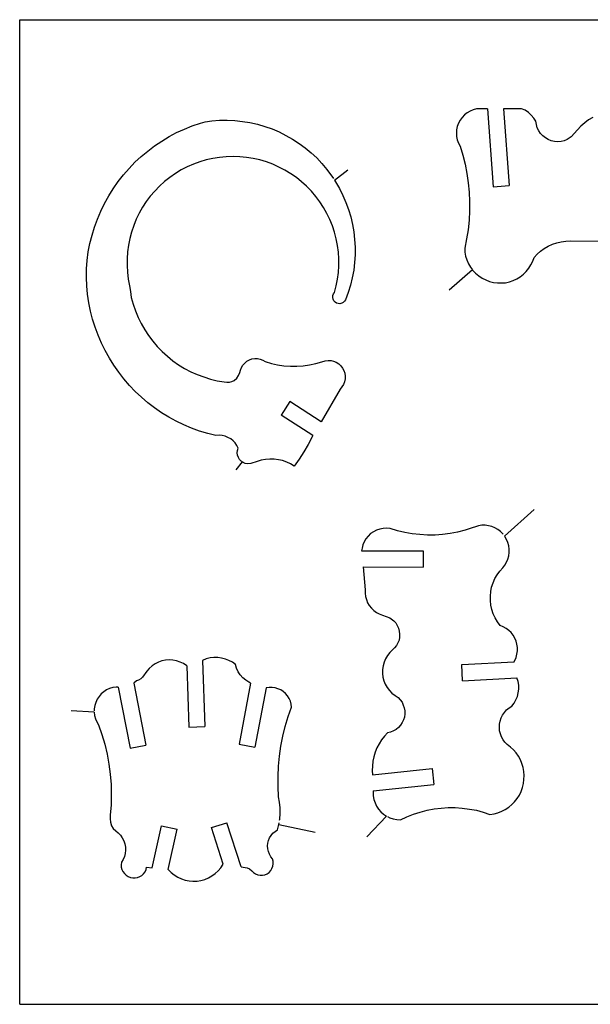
# Model space of a CAD drawing. Extents: x 265 to 565, y 405 to 650.
# Tile 1 of 3: x 265 to 407, y 405 to 650. Entities that reach past the tile are written whole.
import ezdxf

# ---------------------------------------------------------------- set-up
doc = ezdxf.new("R2010")
doc.units = 0
doc.linetypes.add('AUSGEZOGEN', pattern=[0])
doc.layers.add('01_DREHEN', color=7, linetype='AUSGEZOGEN')
doc.layers.add('02_MITTEL', color=2, linetype='AUSGEZOGEN')

msp = doc.modelspace()

# ---------------------------------------------------------------- linework, layer by layer
at = {"layer": '01_DREHEN'}
for p, q in [((377.853627, 627.326913), (377.055417, 627.013443)), ((378.675897, 627.538443), (377.853627, 627.326913)), ((381.362805, 627.553186), (378.675897, 627.538443)), ((381.362805, 627.553186), (382.805226, 608.1703)), ((389.888577, 627.599973), (385.37223, 627.575173)), ((385.37223, 627.575173), (386.794196, 608.467147)), ((390.772527, 627.200883), (389.888577, 627.599973)), ((391.592067, 626.675883), (390.772527, 627.200883)), ((314.639253, 624.727474), (316.539913, 624.758651)), ((316.539913, 624.758651), (318.451349, 624.661495)), ((374.551017, 624.760713), (374.151807, 624.024183)), ((375.057117, 625.454493), (374.551017, 624.760713)), ((375.646497, 626.065143), (375.057117, 625.454493)), ((376.318887, 626.590143), (375.646497, 626.065143)), ((377.055417, 627.013443), (376.318887, 626.590143)), ((392.307357, 626.022363), (391.592067, 626.675883)), ((392.939487, 625.288443), (392.307357, 626.022363)), ((393.464487, 624.466023), (392.939487, 625.288443)), ((406.592187, 624.824973), (405.601257, 624.067053)), ((407.642307, 625.454493), (406.592187, 624.824973)), ((303.940007, 621.646843), (305.876807, 622.546269)), ((305.876807, 622.546269), (307.845933, 623.343856)), ((307.845933, 623.343856), (309.86793, 624.02045)), ((309.86793, 624.02045), (311.084418, 624.338259)), ((311.084418, 624.338259), (312.729861, 624.571661)), ((312.729861, 624.571661), (314.639253, 624.727474)), ((318.451349, 624.661495), (320.355176, 624.455836)), ((320.355176, 624.455836), (322.229746, 624.144788)), ((322.229746, 624.144788), (324.091328, 623.724767)), ((324.091328, 623.724767), (325.923795, 623.196538)), ((325.923795, 623.196538), (327.72455, 622.56013)), ((327.72455, 622.56013), (329.470049, 621.831641)), ((373.688337, 622.384923), (373.648197, 621.543753)), ((373.878627, 623.204493), (373.688337, 622.384923)), ((374.151807, 624.024183), (373.878627, 623.204493)), ((393.569007, 623.646483), (393.464487, 624.466023)), ((393.801927, 622.867053), (393.569007, 623.646483)), ((394.158267, 622.133013), (393.801927, 622.867053)), ((403.835967, 622.320573), (402.215517, 620.595453)), ((404.677167, 623.226003), (403.835967, 622.320573)), ((405.601257, 624.067053), (404.677167, 623.226003)), ((300.245389, 619.549209), (302.056532, 620.648129)), ((302.056532, 620.648129), (303.940007, 621.646843)), ((329.470049, 621.831641), (331.188658, 620.973881)), ((331.188658, 620.973881), (332.830682, 620.024652)), ((332.830682, 620.024652), (334.441798, 618.985879)), ((373.648197, 621.543753), (373.688337, 620.681193)), ((373.688337, 620.681193), (373.857117, 619.858923)), ((373.857117, 619.858923), (374.151807, 619.060713)), ((394.621737, 621.458133), (394.158267, 622.133013)), ((395.167977, 620.847363), (394.621737, 621.458133)), ((395.800227, 620.343753), (395.167977, 620.847363)), ((396.515397, 619.923153), (395.800227, 620.343753)), ((397.270827, 619.628583), (396.515397, 619.923153)), ((401.269917, 619.944663), (400.511877, 619.650093)), ((402.215517, 620.595453), (401.269917, 619.944663)), ((296.781357, 617.074377), (298.466438, 618.348588)), ((298.466438, 618.348588), (300.245389, 619.549209)), ((334.441798, 618.985879), (335.976108, 617.855735)), ((335.976108, 617.855735), (337.434171, 616.655786)), ((374.151807, 619.060713), (374.572407, 618.302583)), ((374.572407, 618.302583), (375.247407, 616.074063)), ((398.071737, 619.438323), (397.270827, 619.628583)), ((398.891307, 619.398153), (398.071737, 619.438323)), ((399.710847, 619.459803), (398.891307, 619.398153)), ((400.511877, 619.650093), (399.710847, 619.459803)), ((293.583762, 614.266168), (295.145142, 615.718782)), ((295.145142, 615.718782), (296.781357, 617.074377)), ((312.981784, 615.2502), (311.330626, 614.865512)), ((314.648591, 615.485827), (312.981784, 615.2502)), ((316.324352, 615.660403), (314.648591, 615.485827)), ((318.010474, 615.709467), (316.324352, 615.660403)), ((319.707533, 615.654705), (318.010474, 615.709467)), ((321.396906, 615.491313), (319.707533, 615.654705)), ((323.051743, 615.219357), (321.396906, 615.491313)), ((324.69896, 614.841613), (323.051743, 615.219357)), ((337.434171, 616.655786), (338.83937, 615.342529)), ((338.83937, 615.342529), (340.147362, 613.954507)), ((375.247407, 616.074063), (375.815277, 613.802583)), ((290.694896, 611.12947), (292.092307, 612.734725)), ((292.092307, 612.734725), (293.583762, 614.266168)), ((306.583723, 613.124111), (305.077768, 612.353179)), ((308.119807, 613.811977), (306.583723, 613.124111)), ((309.706764, 614.400057), (308.119807, 613.811977)), ((311.330626, 614.865512), (309.706764, 614.400057)), ((326.31438, 614.35535), (324.69896, 614.841613)), ((327.898497, 613.779863), (326.31438, 614.35535)), ((329.451013, 613.095998), (327.898497, 613.779863)), ((330.948413, 612.320157), (329.451013, 613.095998)), ((340.147362, 613.954507), (341.379146, 612.496593)), ((375.815277, 613.802583), (376.276017, 611.506983)), ((289.391395, 609.450539), (290.694896, 611.12947)), ((302.244968, 610.514779), (300.937437, 609.468355)), ((303.644101, 611.484784), (302.244968, 610.514779)), ((305.077768, 612.353179), (303.644101, 611.484784)), ((332.392686, 611.433817), (330.948413, 612.320157)), ((333.784655, 610.480044), (332.392686, 611.433817)), ((335.097607, 609.431805), (333.784655, 610.480044)), ((341.379146, 612.496593), (343.060132, 610.250496)), ((343.295571, 609.848672), (346.590187, 612.366224)), ((376.276017, 611.506983), (376.613457, 609.173943)), ((287.029804, 605.905537), (288.176509, 607.694605)), ((288.176509, 607.694605), (289.391395, 609.450539)), ((299.680647, 608.322252), (298.494295, 607.121352)), ((300.937437, 609.468355), (299.680647, 608.322252)), ((336.336704, 608.292533), (335.097607, 609.431805)), ((337.521124, 607.082837), (336.336704, 608.292533)), ((343.295571, 609.848672), (344.517817, 607.728274)), ((344.517817, 607.728274), (345.372367, 606.039832)), ((376.613457, 609.173943), (376.846497, 606.859923)), ((382.805226, 608.1703), (386.794196, 608.467147)), ((285.99867, 604.042155), (287.029804, 605.905537)), ((297.401985, 605.844045), (296.401098, 604.4903)), ((298.494295, 607.121352), (297.401985, 605.844045)), ((338.610337, 605.779764), (337.521124, 607.082837)), ((339.63503, 604.448342), (338.610337, 605.779764)), ((345.372367, 606.039832), (346.126869, 604.279012)), ((376.846497, 606.859923), (376.929507, 604.502703)), ((285.077632, 602.128379), (285.99867, 604.042155)), ((295.469905, 603.06283), (294.628572, 601.599115)), ((296.401098, 604.4903), (295.469905, 603.06283)), ((340.545944, 603.018833), (339.63503, 604.448342)), ((341.373765, 601.562058), (340.545944, 603.018833)), ((346.126869, 604.279012), (346.776824, 602.485796)), ((376.929507, 604.502703), (376.929507, 602.166933)), ((284.245871, 600.159326), (285.077632, 602.128379)), ((294.628572, 601.599115), (293.897626, 600.084796)), ((342.104164, 600.030284), (341.373765, 601.562058)), ((346.776824, 602.485796), (347.327822, 600.660675)), ((347.327822, 600.660675), (347.75312, 598.800952)), ((376.929507, 602.166933), (376.803747, 599.833923)), ((282.888944, 596.123704), (283.50122, 598.156095)), ((283.50122, 598.156095), (284.245871, 600.159326)), ((293.258574, 598.515563), (292.724999, 596.91681)), ((293.897626, 600.084796), (293.258574, 598.515563)), ((342.754293, 598.468763), (342.104164, 600.030284)), ((343.281177, 596.875401), (342.754293, 598.468763)), ((347.75312, 598.800952), (348.095973, 596.932641)), ((376.803747, 599.833923), (376.551807, 597.498153)), ((282.363306, 594.05992), (282.888944, 596.123704)), ((292.724999, 596.91681), (292.304995, 595.286696)), ((343.727303, 595.230643), (343.281177, 596.875401)), ((348.095973, 596.932641), (348.294404, 595.027899)), ((376.551807, 597.498153), (376.192977, 595.183803)), ((281.94851, 591.967236), (282.363306, 594.05992)), ((291.969408, 593.622486), (291.74233, 591.950608)), ((292.304995, 595.286696), (291.969408, 593.622486)), ((344.048493, 593.570277), (343.727303, 595.230643)), ((344.243927, 591.899283), (344.048493, 593.570277)), ((348.294404, 595.027899), (348.431258, 593.119246)), ((348.431258, 593.119246), (348.417064, 591.213738)), ((376.192977, 595.183803), (375.708147, 592.912413)), ((375.708147, 592.912413), (375.751017, 591.902583)), ((395.545827, 592.848033), (396.534057, 593.415903)), ((396.534057, 593.415903), (397.565397, 593.879373)), ((397.565397, 593.879373), (398.639607, 594.259683)), ((398.639607, 594.259683), (399.753747, 594.511503)), ((399.753747, 594.511503), (400.868097, 594.658803)), ((400.868097, 594.658803), (402.003747, 594.698943)), ((402.003747, 594.698943), (409.094127, 594.615903)), ((281.658599, 589.863433), (281.94851, 591.967236)), ((291.74233, 591.950608), (291.642822, 590.26789)), ((344.354429, 590.219561), (344.243927, 591.899283)), ((348.417064, 591.213738), (348.296606, 589.318666)), ((375.751017, 591.902583), (375.941067, 590.914113)), ((375.941067, 590.914113), (376.235847, 589.966023)), ((392.663577, 589.652583), (392.979627, 590.598033)), ((392.979627, 590.598033), (393.759057, 591.417723)), ((393.759057, 591.417723), (394.621737, 592.175763)), ((394.621737, 592.175763), (395.545827, 592.848033)), ((281.477601, 587.749228), (281.658599, 589.863433)), ((291.642822, 590.26789), (291.628002, 588.575112)), ((291.628002, 588.575112), (291.741112, 586.895542)), ((344.24014, 586.843979), (344.361044, 588.526302)), ((344.361044, 588.526302), (344.354429, 590.219561)), ((348.296606, 589.318666), (348.070055, 587.434138)), ((376.235847, 589.966023), (376.656327, 589.041813)), ((376.656327, 589.041813), (377.159967, 588.179253)), ((377.159967, 588.179253), (377.649886, 587.513331)), ((391.675227, 587.906073), (392.224317, 588.747123)), ((392.224317, 588.747123), (392.663577, 589.652583)), ((281.466396, 585.634072), (281.477601, 587.749228)), ((281.556335, 583.529241), (281.466396, 585.634072)), ((291.741112, 586.895542), (291.915676, 585.2199)), ((344.0347, 585.171701), (344.24014, 586.843979)), ((347.716475, 585.555258), (347.256408, 583.689535)), ((348.070055, 587.434138), (347.716475, 585.555258)), ((377.649886, 587.513331), (371.818157, 582.456171)), ((377.749197, 587.378343), (378.442977, 586.641813)), ((378.442977, 586.641813), (379.222407, 585.990903)), ((379.222407, 585.990903), (380.042067, 585.444423)), ((388.688577, 585.275763), (389.551137, 585.800763)), ((389.551137, 585.800763), (390.351927, 586.411383)), ((390.351927, 586.411383), (391.045707, 587.105163)), ((391.045707, 587.105163), (391.675227, 587.906073)), ((281.77448, 581.435264), (281.556335, 583.529241)), ((291.915676, 585.2199), (292.236449, 583.562084)), ((292.236449, 583.562084), (292.445984, 582.145742)), ((343.297385, 581.882026), (343.720105, 583.512422)), ((343.720105, 583.512422), (344.0347, 585.171701)), ((347.256408, 583.689535), (346.704678, 581.876216)), ((380.042067, 585.444423), (380.947527, 584.981193)), ((380.947527, 584.981193), (381.874197, 584.624853)), ((381.874197, 584.624853), (382.862547, 584.391813)), ((382.862547, 584.391813), (383.851017, 584.244423)), ((383.851017, 584.244423), (384.860847, 584.244423)), ((384.860847, 584.244423), (385.849317, 584.308803)), ((385.849317, 584.308803), (386.837667, 584.517723)), ((386.837667, 584.517723), (387.783267, 584.833803)), ((387.783267, 584.833803), (388.688577, 585.275763)), ((282.101243, 579.33372), (281.77448, 581.435264)), ((292.445984, 582.145742), (292.668815, 580.625789)), ((342.854686, 580.651008), (342.872806, 581.097248)), ((342.921726, 580.213641), (342.854686, 580.651008)), ((342.872806, 581.097248), (343.018001, 581.513654)), ((343.018001, 581.513654), (343.297385, 581.882026)), ((346.704678, 581.876216), (346.046863, 580.073351)), ((282.526826, 577.263946), (282.101243, 579.33372)), ((292.668815, 580.625789), (293.140777, 578.940621)), ((293.140777, 578.940621), (293.692834, 577.285424)), ((343.133285, 579.812925), (342.921726, 580.213641)), ((343.420833, 579.481898), (343.133285, 579.812925)), ((343.786979, 579.223878), (343.420833, 579.481898)), ((344.201261, 579.099937), (343.786979, 579.223878)), ((344.647527, 579.08185), (344.201261, 579.099937)), ((345.080453, 579.191529), (344.647527, 579.08185)), ((345.481538, 579.400412), (345.080453, 579.191529)), ((345.807547, 579.708913), (345.481538, 579.400412)), ((346.046863, 580.073351), (345.807547, 579.708913)), ((283.035862, 575.221748), (282.526826, 577.263946)), ((293.692834, 577.285424), (294.366138, 575.682974)), ((283.6676, 573.216584), (283.035862, 575.221748)), ((294.366138, 575.682974), (295.143445, 574.115821)), ((295.143445, 574.115821), (295.999051, 572.597332)), ((284.403976, 571.241201), (283.6676, 573.216584)), ((285.239261, 569.297599), (284.403976, 571.241201)), ((295.999051, 572.597332), (296.956913, 571.132357)), ((296.956913, 571.132357), (298.012344, 569.73953)), ((286.155401, 567.405642), (285.239261, 569.297599)), ((298.012344, 569.73953), (299.14359, 568.419209)), ((299.14359, 568.419209), (300.374339, 567.152476)), ((287.192592, 565.566563), (286.155401, 567.405642)), ((300.374339, 567.152476), (301.658184, 565.99624)), ((301.658184, 565.99624), (303.020431, 564.888559)), ((288.310663, 563.778891), (287.192592, 565.566563)), ((289.528117, 562.044796), (288.310663, 563.778891)), ((303.020431, 564.888559), (304.457005, 563.896331)), ((304.457005, 563.896331), (305.946164, 562.993161)), ((320.138366, 563.203067), (320.47868, 563.787987)), ((320.47868, 563.787987), (320.932059, 564.322673)), ((320.932059, 564.322673), (321.478901, 564.759295)), ((321.478901, 564.759295), (322.076714, 565.096352)), ((322.076714, 565.096352), (322.730605, 565.334046)), ((322.730605, 565.334046), (323.418421, 565.427327)), ((323.418421, 565.427327), (324.114736, 565.437883)), ((324.114736, 565.437883), (324.803241, 565.318411)), ((324.803241, 565.318411), (325.443432, 565.067434)), ((325.443432, 565.067434), (326.051704, 564.707956)), ((326.051704, 564.707956), (327.561209, 564.229661)), ((327.561209, 564.229661), (329.118714, 563.885583)), ((329.118714, 563.885583), (330.689234, 563.647915)), ((330.689234, 563.647915), (332.28676, 563.539562)), ((332.28676, 563.539562), (333.873593, 563.535301)), ((333.873593, 563.535301), (335.470627, 563.636947)), ((335.470627, 563.636947), (337.035539, 563.843107)), ((337.035539, 563.843107), (338.606201, 564.197904)), ((338.606201, 564.197904), (340.123629, 564.65227)), ((340.123629, 564.65227), (340.927957, 564.841148)), ((340.927957, 564.841148), (341.740977, 564.947473)), ((341.740977, 564.947473), (342.421347, 564.932148)), ((342.421347, 564.932148), (343.068932, 564.78941)), ((343.068932, 564.78941), (343.734972, 564.497904)), ((343.734972, 564.497904), (344.324305, 564.114947)), ((344.324305, 564.114947), (344.860924, 563.643009)), ((344.860924, 563.643009), (345.299784, 563.074683)), ((290.821583, 560.383347), (289.528117, 562.044796)), ((305.946164, 562.993161), (307.492468, 562.160461)), ((307.492468, 562.160461), (309.089721, 561.459751)), ((309.089721, 561.459751), (310.718188, 560.848256)), ((318.915381, 560.517319), (319.398229, 561.181696)), ((319.398229, 561.181696), (319.699826, 561.932126)), ((319.699826, 561.932126), (319.889114, 562.544294)), ((319.889114, 562.544294), (320.138366, 563.203067)), ((345.299784, 563.074683), (345.619791, 562.432082)), ((345.619791, 562.432082), (345.838275, 561.757309)), ((345.838275, 561.757309), (345.933769, 561.048247)), ((292.196001, 558.770568), (290.821583, 560.383347)), ((293.644584, 557.249036), (292.196001, 558.770568)), ((310.718188, 560.848256), (312.380575, 560.324025)), ((312.380575, 560.324025), (314.091097, 559.931279)), ((314.091097, 559.931279), (315.817217, 559.623617)), ((315.817217, 559.623617), (316.456293, 559.563724)), ((316.456293, 559.563724), (317.110826, 559.588809)), ((317.110826, 559.588809), (317.728354, 559.736631)), ((317.728354, 559.736631), (318.315995, 559.988928)), ((318.315995, 559.988928), (318.915381, 560.517319)), ((345.514196, 558.973917), (345.136128, 558.363708)), ((345.78471, 559.635025), (345.514196, 558.973917)), ((345.922944, 560.349585), (345.78471, 559.635025)), ((345.933769, 561.048247), (345.922944, 560.349585)), ((295.190358, 555.802417), (293.644584, 557.249036)), ((344.659279, 557.848174), (339.949281, 549.670956)), ((345.136128, 558.363708), (344.659279, 557.848174)), ((296.79329, 554.426149), (295.190358, 555.802417)), ((298.468063, 553.162571), (296.79329, 554.426149)), ((332.18626, 554.735098), (330.000795, 551.384913)), ((339.949281, 549.670956), (332.18626, 554.735098)), ((300.202439, 551.948185), (298.468063, 553.162571)), ((302.008458, 550.846347), (300.202439, 551.948185)), ((337.866146, 546.254016), (330.000795, 551.384913)), ((303.848513, 549.831545), (302.008458, 550.846347)), ((305.762776, 548.932183), (303.848513, 549.831545)), ((307.689168, 548.096189), (305.762776, 548.932183)), ((309.687936, 547.394085), (307.689168, 548.096189)), ((311.696409, 546.779196), (309.687936, 547.394085)), ((313.741484, 546.25161), (311.696409, 546.779196)), ((314.514242, 546.332114), (313.741484, 546.25161)), ((315.283345, 546.26414), (314.514242, 546.332114)), ((316.0185, 546.10917), (315.283345, 546.26414)), ((316.745735, 545.824069), (316.0185, 546.10917)), ((317.42026, 545.449957), (316.745735, 545.824069)), ((318.018227, 544.98441), (317.42026, 545.449957)), ((318.542366, 544.424968), (318.018227, 544.98441)), ((318.987703, 543.795334), (318.542366, 544.424968)), ((336.729, 544.035829), (335.652999, 542.189399)), ((337.694775, 545.93276), (336.729, 544.035829)), ((337.866146, 546.254016), (337.694775, 545.93276)), ((319.312271, 543.110106), (318.987703, 543.795334)), ((319.071488, 541.983523), (319.116485, 542.559154)), ((319.153778, 541.399767), (319.071488, 541.983523)), ((319.116485, 542.559154), (319.312271, 543.110106)), ((335.652999, 542.189399), (334.506469, 540.397484)), ((320.315835, 539.721458), (318.683029, 537.752154)), ((319.339796, 540.829321), (319.153778, 541.399767)), ((319.644943, 540.330524), (319.339796, 540.829321)), ((320.047268, 539.906459), (319.644943, 540.330524)), ((320.192626, 539.80633), (320.047268, 539.906459)), ((320.525973, 539.576706), (320.315835, 539.721458)), ((321.057777, 539.357419), (320.525973, 539.576706)), ((321.640079, 539.248389), (321.057777, 539.357419)), ((322.455357, 539.333322), (321.640079, 539.248389)), ((324.013088, 539.813393), (322.455357, 539.333322)), ((325.038504, 540.130268), (324.013088, 539.813393)), ((326.097558, 540.305205), (325.038504, 540.130268)), ((327.165777, 540.41649), (326.097558, 540.305205)), ((328.244536, 540.40228), (327.165777, 540.41649)), ((329.317689, 540.260926), (328.244536, 540.40228)), ((330.357051, 540.029907), (329.317689, 540.260926)), ((331.366707, 539.669142), (330.357051, 540.029907)), ((332.34737, 539.200452), (331.366707, 539.669142)), ((333.247324, 538.680162), (332.34737, 539.200452)), ((334.506469, 540.397484), (333.247324, 538.680162)), ((385.664025, 521.257408), (392.979913, 527.872218)), ((352.287232, 521.865492), (351.662001, 521.269467)), ((352.985924, 522.352493), (352.287232, 521.865492)), ((353.761647, 522.743697), (352.985924, 522.352493)), ((354.568765, 523.008153), (353.761647, 522.743697)), ((355.429379, 523.181663), (354.568765, 523.008153)), ((356.274871, 523.189844), (355.429379, 523.181663)), ((357.133788, 523.110653), (356.274871, 523.189844)), ((358.941954, 522.561899), (357.133788, 523.110653)), ((360.804628, 522.137396), (358.941954, 522.561899)), ((362.653405, 521.797445), (360.804628, 522.137396)), ((372.086053, 521.901571), (370.222716, 521.648363)), ((373.955956, 522.256395), (372.086053, 521.901571)), ((375.795784, 522.721577), (373.955956, 522.256395)), ((377.599461, 523.292313), (375.795784, 522.721577)), ((378.367916, 523.603386), (377.599461, 523.292313)), ((379.173192, 523.846561), (378.367916, 523.603386)), ((379.985221, 523.960049), (379.173192, 523.846561)), ((380.828627, 523.946911), (379.985221, 523.960049)), ((381.666782, 523.848063), (380.828627, 523.946911)), ((382.469565, 523.626002), (381.666782, 523.848063)), ((383.24327, 523.323501), (382.469565, 523.626002)), ((383.965116, 522.896385), (383.24327, 523.323501)), ((384.636686, 522.390603), (383.965116, 522.896385)), ((385.239217, 521.807824), (384.636686, 522.390603)), ((350.687291, 519.858455), (350.340088, 519.06718)), ((351.113562, 520.601859), (350.687291, 519.858455)), ((351.662001, 521.269467), (351.113562, 520.601859)), ((364.539187, 521.623579), (362.653405, 521.797445)), ((366.430869, 521.513701), (364.539187, 521.623579)), ((368.331508, 521.529411), (366.430869, 521.513701)), ((370.222716, 521.648363), (368.331508, 521.529411)), ((385.278235, 521.757268), (385.239217, 521.807824)), ((385.748747, 521.147636), (385.664025, 521.257408)), ((386.167109, 520.433822), (385.748747, 521.147636)), ((386.496883, 519.663643), (386.167109, 520.433822)), ((386.697988, 518.840915), (386.496883, 519.663643)), ((350.134802, 518.24146), (350.041114, 517.569937)), ((350.041114, 517.569937), (365.398956, 517.553257)), ((350.340088, 519.06718), (350.134802, 518.24146)), ((365.398956, 517.553257), (365.394612, 513.553259)), ((386.678449, 516.351766), (386.798354, 517.185328)), ((386.811462, 518.028737), (386.697988, 518.840915)), ((386.798354, 517.185328), (386.811462, 518.028737)), ((385.726529, 514.050803), (386.153539, 514.772809)), ((386.153539, 514.772809), (386.477576, 515.544499)), ((386.477576, 515.544499), (386.678449, 516.351766)), ((350.386609, 513.56956), (350.95446, 507.876984)), ((350.386609, 513.56956), (365.394612, 513.553259)), ((383.792522, 511.630581), (384.470164, 512.560766)), ((384.470164, 512.560766), (385.220749, 513.379262)), ((385.220749, 513.379262), (385.726529, 514.050803)), ((382.431318, 508.565909), (382.785339, 509.633395)), ((382.785339, 509.633395), (383.238418, 510.667556)), ((383.238418, 510.667556), (383.792522, 511.630581)), ((350.95446, 507.876984), (350.921894, 507.05682)), ((382.120778, 506.334877), (382.223077, 507.444431)), ((382.223077, 507.444431), (382.431318, 508.565909)), ((350.921894, 507.05682), (351.016539, 506.243667)), ((351.016539, 506.243667), (351.217167, 505.445175)), ((351.217167, 505.445175), (351.525652, 504.677079)), ((382.12244, 505.215768), (382.120778, 506.334877)), ((382.230897, 504.086782), (382.12244, 505.215768)), ((351.525652, 504.677079), (351.948693, 503.984284)), ((351.948693, 503.984284), (352.458093, 503.323988)), ((352.458093, 503.323988), (353.03849, 502.76223)), ((353.03849, 502.76223), (353.712014, 502.277627)), ((353.712014, 502.277627), (354.437687, 501.893331)), ((382.489589, 502.984165), (382.230897, 504.086782)), ((382.832557, 501.91695), (382.489589, 502.984165)), ((354.437687, 501.893331), (355.216161, 501.611841)), ((355.216161, 501.611841), (357.049082, 500.89405)), ((357.049082, 500.89405), (358.021848, 500.212604)), ((358.021848, 500.212604), (358.520168, 499.636691)), ((383.288458, 500.882255), (382.832557, 501.91695)), ((383.874904, 499.919156), (383.288458, 500.882255)), ((384.531093, 499.013889), (383.874904, 499.919156)), ((358.520168, 499.636691), (358.925102, 499.010218)), ((358.925102, 499.010218), (359.24381, 498.324572)), ((359.24381, 498.324572), (359.43099, 497.610592)), ((359.43099, 497.610592), (359.509888, 496.863543)), ((385.304787, 498.711268), (384.531093, 499.013889)), ((386.028736, 498.30565), (385.304787, 498.711268)), ((386.67889, 497.801872), (386.028736, 498.30565)), ((387.262234, 497.242343), (386.67889, 497.801872)), ((359.351392, 495.377127), (359.075096, 494.684398)), ((359.484954, 496.126158), (359.351392, 495.377127)), ((359.509888, 496.863543), (359.484954, 496.126158)), ((387.771631, 496.582017), (387.262234, 497.242343)), ((388.191965, 495.889592), (387.771631, 496.582017)), ((388.524457, 495.119162), (388.191965, 495.889592)), ((388.726891, 494.339273), (388.524457, 495.119162)), ((357.712802, 492.951239), (357.037141, 492.27388)), ((358.243319, 493.453866), (357.712802, 492.951239)), ((358.722499, 494.041786), (358.243319, 493.453866)), ((359.075096, 494.684398), (358.722499, 494.041786)), ((388.840008, 493.524537), (388.726891, 494.339273)), ((388.732198, 491.888264), (388.828862, 492.702398)), ((388.828862, 492.702398), (388.840008, 493.524537)), ((300.283009, 490.21025), (299.412655, 489.903084)), ((301.176086, 490.406783), (300.283009, 490.21025)), ((302.108417, 490.464981), (301.176086, 490.406783)), ((303.03851, 490.395494), (302.108417, 490.464981)), ((303.946646, 490.223877), (303.03851, 490.395494)), ((304.833872, 489.928196), (303.946646, 490.223877)), ((311.335283, 490.692004), (310.415448, 490.338967)), ((310.415448, 490.338967), (310.965396, 473.844164)), ((312.281931, 490.941155), (311.335283, 490.692004)), ((313.247353, 491.058618), (312.281931, 490.941155)), ((314.207224, 491.046215), (313.247353, 491.058618)), ((315.165451, 490.908792), (314.207224, 491.046215)), ((316.106705, 490.668145), (315.165451, 490.908792)), ((317.000523, 490.305729), (316.106705, 490.668145)), ((317.835515, 489.84803), (317.000523, 490.305729)), ((356.006417, 490.722609), (355.631697, 489.869458)), ((356.464312, 491.54661), (356.006417, 490.722609)), ((357.037141, 492.27388), (356.464312, 491.54661)), ((388.071395, 489.92933), (388.531565, 491.083596)), ((388.531565, 491.083596), (388.732198, 491.888264)), ((296.520652, 487.625488), (295.466929, 486.131827)), ((297.125582, 488.345338), (296.520652, 487.625488)), ((297.823052, 488.963252), (297.125582, 488.345338)), ((298.583339, 489.481884), (297.823052, 488.963252)), ((299.412655, 489.903084), (298.583339, 489.481884)), ((305.655688, 489.516615), (304.833872, 489.928196)), ((306.457394, 489.014211), (305.655688, 489.516615)), ((306.457394, 489.014211), (306.967617, 473.710875)), ((318.625843, 489.270632), (317.835515, 489.84803)), ((318.903942, 488.362142), (318.625843, 489.270632)), ((319.296243, 487.494933), (318.903942, 488.362142)), ((355.251888, 488.024265), (355.228187, 487.0957)), ((355.378659, 488.962037), (355.251888, 488.024265)), ((355.631697, 489.869458), (355.378659, 488.962037)), ((374.975995, 489.27456), (388.071395, 489.92933)), ((375.175745, 485.279551), (374.975995, 489.27456)), ((293.94173, 485.20144), (293.308959, 484.697086)), ((294.480197, 485.440347), (293.94173, 485.20144)), ((295.006241, 485.728222), (294.480197, 485.440347)), ((295.466929, 486.131827), (295.006241, 485.728222)), ((319.810971, 486.71334), (319.296243, 487.494933)), ((320.44643, 485.993686), (319.810971, 486.71334)), ((321.165779, 485.386104), (320.44643, 485.993686)), ((321.968187, 484.871821), (321.165779, 485.386104)), ((355.228187, 487.0957), (355.353983, 486.156092)), ((355.353983, 486.156092), (355.589537, 485.268156)), ((355.589537, 485.268156), (355.931112, 484.392016)), ((375.175745, 485.279551), (388.713736, 485.95645)), ((389.01187, 485.059538), (388.713736, 485.95645)), ((286.497727, 482.96901), (285.812643, 482.517775)), ((287.268844, 483.313919), (286.497727, 482.96901)), ((288.063308, 483.550856), (287.268844, 483.313919)), ((288.883419, 483.693124), (288.063308, 483.550856)), ((289.427596, 483.70192), (288.883419, 483.693124)), ((289.427596, 483.70192), (292.388798, 468.48929)), ((293.308959, 484.697086), (296.315105, 469.253562)), ((322.398021, 484.684377), (319.530662, 469.51127)), ((322.398021, 484.684377), (321.968187, 484.871821)), ((326.240784, 483.47769), (323.461096, 468.768511)), ((326.994493, 483.600293), (326.240784, 483.47769)), ((327.745706, 483.608361), (326.994493, 483.600293)), ((328.494433, 483.488729), (327.745706, 483.608361)), ((329.202468, 483.26767), (328.494433, 483.488729)), ((329.892173, 482.965442), (329.202468, 483.26767)), ((330.52583, 482.567773), (329.892173, 482.965442)), ((355.931112, 484.392016), (356.403639, 483.565744)), ((356.403639, 483.565744), (356.948104, 482.818823)), ((356.948104, 482.818823), (357.604193, 482.145122)), ((389.158121, 484.136904), (389.01187, 485.059538)), ((389.071593, 482.26452), (389.179929, 483.206884)), ((389.179929, 483.206884), (389.158121, 484.136904)), ((284.174659, 480.643862), (283.817047, 479.877244)), ((284.625862, 481.32993), (284.174659, 480.643862)), ((285.175928, 481.97579), (284.625862, 481.32993)), ((285.812643, 482.517775), (285.175928, 481.97579)), ((331.095167, 482.075796), (330.52583, 482.567773)), ((331.56325, 481.493928), (331.095167, 482.075796)), ((331.977661, 480.859554), (331.56325, 481.493928)), ((332.280051, 480.180738), (331.977661, 480.859554)), ((357.604193, 482.145122), (358.352883, 481.570318)), ((358.352883, 481.570318), (359.153729, 481.095578)), ((359.153729, 481.095578), (359.672755, 480.539357)), ((359.672755, 480.539357), (360.101438, 479.908074)), ((388.028894, 479.678879), (388.484814, 480.481461)), ((388.484814, 480.481461), (388.839956, 481.357867)), ((388.839956, 481.357867), (389.071593, 482.26452)), ((283.417003, 477.473728), (277.66532, 477.806581)), ((283.424386, 478.261313), (283.419499, 477.740061)), ((283.580583, 479.087854), (283.424386, 478.261313)), ((283.817047, 479.877244), (283.580583, 479.087854)), ((331.724534, 476.346732), (332.559422, 478.715946)), ((332.48427, 479.458068), (332.280051, 480.180738)), ((332.559422, 478.715946), (332.48427, 479.458068)), ((360.101438, 479.908074), (360.417697, 479.225275)), ((360.417697, 479.225275), (360.647417, 478.507373)), ((360.647417, 478.507373), (360.76915, 477.756345)), ((360.76915, 477.756345), (360.760947, 476.995876)), ((385.601026, 477.387553), (386.141129, 477.994168)), ((386.141129, 477.994168), (386.758737, 478.507504)), ((386.758737, 478.507504), (387.454117, 478.930157)), ((387.454117, 478.930157), (388.028894, 479.678879)), ((283.417003, 477.473728), (283.416555, 477.42597)), ((283.416555, 477.42597), (283.515776, 476.594881)), ((283.515776, 476.594881), (283.752801, 475.800401)), ((283.752801, 475.800401), (284.079235, 475.032653)), ((330.987524, 473.918048), (331.724534, 476.346732)), ((360.458372, 475.522744), (360.139238, 474.833964)), ((360.691352, 476.241037), (360.458372, 475.522744)), ((360.760947, 476.995876), (360.691352, 476.241037)), ((384.537502, 475.247546), (384.774319, 476.005826)), ((384.774319, 476.005826), (385.137207, 476.733594)), ((385.137207, 476.733594), (385.601026, 477.387553)), ((284.079235, 475.032653), (284.519739, 474.305968)), ((284.519739, 474.305968), (285.353717, 471.924061)), ((306.967617, 473.710875), (310.965396, 473.844164)), ((330.39482, 471.459561), (330.987524, 473.918048)), ((358.612846, 473.159017), (357.964226, 472.774954)), ((359.205247, 473.631625), (358.612846, 473.159017)), ((359.722682, 474.197249), (359.205247, 473.631625)), ((360.139238, 474.833964), (359.722682, 474.197249)), ((384.346038, 473.637846), (384.400102, 474.455907)), ((384.419514, 472.829385), (384.346038, 473.637846)), ((384.400102, 474.455907), (384.537502, 475.247546)), ((285.353717, 471.924061), (286.047289, 469.478531)), ((329.926269, 468.980145), (330.39482, 471.459561)), ((354.991683, 470.555477), (354.374225, 469.576812)), ((355.710048, 471.463018), (354.991683, 470.555477)), ((356.50713, 472.317567), (355.710048, 471.463018)), ((357.261694, 472.479284), (356.50713, 472.317567)), ((357.964226, 472.774954), (357.261694, 472.479284)), ((384.600675, 472.051427), (384.419514, 472.829385)), ((384.890489, 471.285053), (384.600675, 472.051427)), ((385.268851, 470.574927), (384.890489, 471.285053)), ((385.737523, 469.939836), (385.268851, 470.574927)), ((286.047289, 469.478531), (286.627353, 466.994579)), ((292.388798, 468.48929), (296.315105, 469.253562)), ((319.530662, 469.51127), (323.461096, 468.768511)), ((329.560319, 466.481431), (329.926269, 468.980145)), ((353.835727, 468.550406), (353.397283, 467.471724)), ((354.374225, 469.576812), (353.835727, 468.550406)), ((386.318795, 469.359138), (385.737523, 469.939836)), ((387.129142, 468.754457), (386.318795, 469.359138)), ((387.866286, 468.054424), (387.129142, 468.754457)), ((388.535881, 467.293254), (387.866286, 468.054424)), ((286.627353, 466.994579), (287.097817, 464.506945)), ((329.32436, 463.977173), (329.560319, 466.481431)), ((353.063565, 466.362056), (352.85336, 465.219278)), ((353.397283, 467.471724), (353.063565, 466.362056)), ((389.112723, 466.459955), (388.535881, 467.293254)), ((389.602831, 465.591722), (389.112723, 466.459955)), ((389.981217, 464.647565), (389.602831, 465.591722)), ((287.097817, 464.506945), (287.414519, 461.985504)), ((329.209343, 461.450182), (329.32436, 463.977173)), ((352.723745, 464.04774), (352.678918, 462.889715)), ((352.85336, 465.219278), (352.723745, 464.04774)), ((352.775118, 461.850664), (367.580208, 463.425426)), ((367.580208, 463.425426), (368.003287, 459.447864)), ((390.2703, 463.66871), (389.981217, 464.647565)), ((390.456266, 462.680473), (390.2703, 463.66871)), ((287.414519, 461.985504), (287.618119, 459.441687)), ((329.225151, 458.922863), (329.209343, 461.450182)), ((352.678918, 462.889715), (352.775118, 461.850664)), ((390.345452, 459.669922), (390.480733, 460.671563)), ((390.530875, 461.681053), (390.456266, 462.680473)), ((390.480733, 460.671563), (390.530875, 461.681053)), ((287.618119, 459.441687), (287.672936, 456.904462)), ((329.347076, 456.394694), (329.225151, 458.922863)), ((352.913031, 457.842769), (368.003287, 459.447864)), ((389.766427, 457.737983), (390.10597, 458.677859)), ((390.10597, 458.677859), (390.345452, 459.669922)), ((287.672936, 456.904462), (287.624177, 454.367484)), ((329.581238, 455.022834), (329.347076, 456.394694)), ((352.913031, 457.842769), (352.88186, 457.50468)), ((352.88186, 457.50468), (352.926083, 456.612903)), ((352.926083, 456.612903), (353.097649, 455.730867)), ((353.097649, 455.730867), (353.379692, 454.881847)), ((388.157006, 455.161511), (388.780387, 455.970134)), ((388.780387, 455.970134), (389.324659, 456.826512)), ((389.324659, 456.826512), (389.766427, 457.737983)), ((287.624177, 454.367484), (287.423592, 451.834894)), ((329.706191, 453.649843), (329.581238, 455.022834)), ((329.720936, 452.256706), (329.706191, 453.649843)), ((353.379692, 454.881847), (353.747513, 454.0868)), ((353.747513, 454.0868), (354.250033, 453.322145)), ((354.250033, 453.322145), (354.842242, 452.654213)), ((366.32811, 453.031729), (368.07099, 453.379285)), ((368.07099, 453.379285), (369.823294, 453.597057)), ((369.823294, 453.597057), (371.585765, 453.690159)), ((371.585765, 453.690159), (373.358714, 453.69333)), ((373.358714, 453.69333), (375.123176, 453.573731)), ((375.123176, 453.573731), (376.877917, 453.350004)), ((376.877917, 453.350004), (378.620117, 453.020001)), ((385.825606, 453.243364), (386.67808, 453.796837)), ((386.67808, 453.796837), (387.456019, 454.443435)), ((387.456019, 454.443435), (388.157006, 455.161511)), ((287.423592, 451.834894), (287.358696, 450.92845)), ((287.358696, 450.92845), (287.449308, 450.052613)), ((329.585464, 450.609866), (329.628663, 450.85949)), ((329.628663, 450.85949), (329.720936, 452.256706)), ((356.260286, 451.552531), (351.339103, 446.391281)), ((354.842242, 452.654213), (355.506172, 452.065894)), ((355.506172, 452.065894), (356.260286, 451.552531)), ((356.457518, 451.45506), (357.050202, 451.162161)), ((357.050202, 451.162161), (357.913181, 450.89436)), ((357.913181, 450.89436), (358.780963, 450.706768)), ((359.684443, 450.644949), (361.277217, 451.407368)), ((361.277217, 451.407368), (362.921564, 452.057326)), ((362.921564, 452.057326), (364.596428, 452.602371)), ((364.596428, 452.602371), (366.32811, 453.031729)), ((378.620117, 453.020001), (380.332079, 452.566251)), ((380.332079, 452.566251), (382.013151, 452.010445)), ((382.013151, 452.010445), (383.018605, 452.149181)), ((383.018605, 452.149181), (383.99376, 452.398145)), ((383.99376, 452.398145), (384.937666, 452.773812)), ((384.937666, 452.773812), (385.825606, 453.243364)), ((287.449308, 450.052613), (287.693251, 449.194084)), ((287.693251, 449.194084), (288.158847, 448.484669)), ((288.158847, 448.484669), (288.800618, 447.913607)), ((297.860627, 438.709406), (300.198386, 449.166173)), ((300.198386, 449.166173), (304.102021, 448.29346)), ((312.681893, 448.711831), (316.491362, 449.931645)), ((315.579169, 439.663666), (312.681893, 448.711831)), ((320.004046, 438.961568), (316.491362, 449.931645)), ((329.071249, 448.140712), (329.392025, 449.49209)), ((329.392025, 449.49209), (329.46891, 449.936364)), ((329.392025, 449.49209), (338.426803, 447.594465)), ((358.780963, 450.706768), (359.684443, 450.644949)), ((288.800618, 447.913607), (289.412192, 447.413619)), ((289.412192, 447.413619), (289.964318, 446.815869)), ((289.964318, 446.815869), (290.420853, 446.173534)), ((290.420853, 446.173534), (290.794837, 445.440429)), ((301.870595, 438.312318), (304.102021, 448.29346)), ((326.842124, 445.519583), (327.116214, 446.176716)), ((327.116214, 446.176716), (327.484499, 446.769427)), ((327.484499, 446.769427), (327.950585, 447.302897)), ((327.950585, 447.302897), (328.48634, 447.757835)), ((328.48634, 447.757835), (329.071249, 448.140712)), ((290.794837, 445.440429), (291.039255, 444.685554)), ((291.039255, 444.685554), (291.188627, 443.888495)), ((291.188627, 443.888495), (291.206952, 443.091715)), ((326.626527, 444.148329), (326.69233, 444.841953)), ((326.661001, 443.435876), (326.626527, 444.148329)), ((326.69233, 444.841953), (326.842124, 445.519583)), ((290.952142, 441.512476), (290.638201, 440.759496)), ((291.121881, 442.295485), (290.952142, 441.512476)), ((291.206952, 443.091715), (291.121881, 442.295485)), ((326.810716, 442.742253), (326.661001, 443.435876)), ((327.051828, 442.099777), (326.810716, 442.742253)), ((327.405277, 441.474175), (327.051828, 442.099777)), ((327.835592, 440.923961), (327.405277, 441.474175)), ((290.232866, 440.086406), (290.140441, 439.482292)), ((290.140441, 439.482292), (290.175883, 438.875935)), ((290.175883, 438.875935), (290.325741, 438.313446)), ((290.638201, 440.759496), (290.232866, 440.086406)), ((296.333496, 438.268322), (296.489029, 438.86048)), ((296.489029, 438.86048), (297.860627, 438.709406)), ((314.30168, 437.956023), (314.938136, 438.713452)), ((314.938136, 438.713452), (315.579169, 439.663666)), ((320.004046, 438.961568), (321.48567, 438.697362)), ((321.48567, 438.697362), (322.118998, 438.42768)), ((327.399, 438.051434), (327.712417, 438.570126)), ((327.712417, 438.570126), (327.928415, 439.150888)), ((328.002061, 440.333693), (327.835592, 440.923961)), ((327.928415, 439.150888), (328.037829, 439.72987)), ((328.037829, 439.72987), (328.002061, 440.333693)), ((290.325741, 438.313446), (290.588385, 437.77037)), ((290.588385, 437.77037), (290.944557, 437.275018)), ((290.944557, 437.275018), (291.380729, 436.870826)), ((291.380729, 436.870826), (291.87482, 436.543068)), ((291.87482, 436.543068), (292.434564, 436.331042)), ((292.434564, 436.331042), (293.034682, 436.217633)), ((293.034682, 436.217633), (293.629108, 436.18978)), ((293.629108, 436.18978), (294.209269, 436.317308)), ((294.209269, 436.317308), (294.786, 436.527338)), ((294.786, 436.527338), (295.273876, 436.843951)), ((295.273876, 436.843951), (295.713444, 437.251638)), ((295.713444, 437.251638), (296.083428, 437.737658)), ((296.083428, 437.737658), (296.333496, 438.268322)), ((301.870595, 438.312318), (302.603616, 437.576859)), ((302.603616, 437.576859), (303.382159, 436.936291)), ((303.382159, 436.936291), (304.226714, 436.414166)), ((304.226714, 436.414166), (305.130001, 435.987311)), ((310.986835, 435.820984), (311.893605, 436.205656)), ((311.893605, 436.205656), (312.759836, 436.707168)), ((312.759836, 436.707168), (313.574344, 437.281043)), ((313.574344, 437.281043), (314.30168, 437.956023)), ((322.118998, 438.42768), (322.652999, 437.964241)), ((322.652999, 437.964241), (323.084955, 437.539199)), ((323.084955, 437.539199), (323.581825, 437.210794)), ((323.581825, 437.210794), (324.155426, 436.971602)), ((324.155426, 436.971602), (324.755544, 436.858194)), ((324.755544, 436.858194), (325.354449, 436.854041)), ((325.354449, 436.854041), (325.959203, 436.996034)), ((325.959203, 436.996034), (326.49826, 437.237577)), ((326.49826, 437.237577), (326.993111, 437.591097)), ((326.993111, 437.591097), (327.399, 438.051434)), ((305.130001, 435.987311), (306.077787, 435.680094)), ((306.077787, 435.680094), (307.045072, 435.475409)), ((307.045072, 435.475409), (308.031763, 435.373579)), ((308.031763, 435.373579), (309.048852, 435.418386)), ((309.048852, 435.418386), (310.015079, 435.55481)), ((310.015079, 435.55481), (310.986835, 435.820984))]:
    msp.add_line(p, q, dxfattribs=at)
at = {"layer": '02_MITTEL'}
for p, q in [((264.857526, 404.753061), (264.857526, 649.753061)), ((264.857526, 649.753061), (564.857526, 649.753061)), ((264.857526, 404.753061), (564.857526, 404.753061))]:
    msp.add_line(p, q, dxfattribs=at)

doc.saveas('drawing.dxf')
